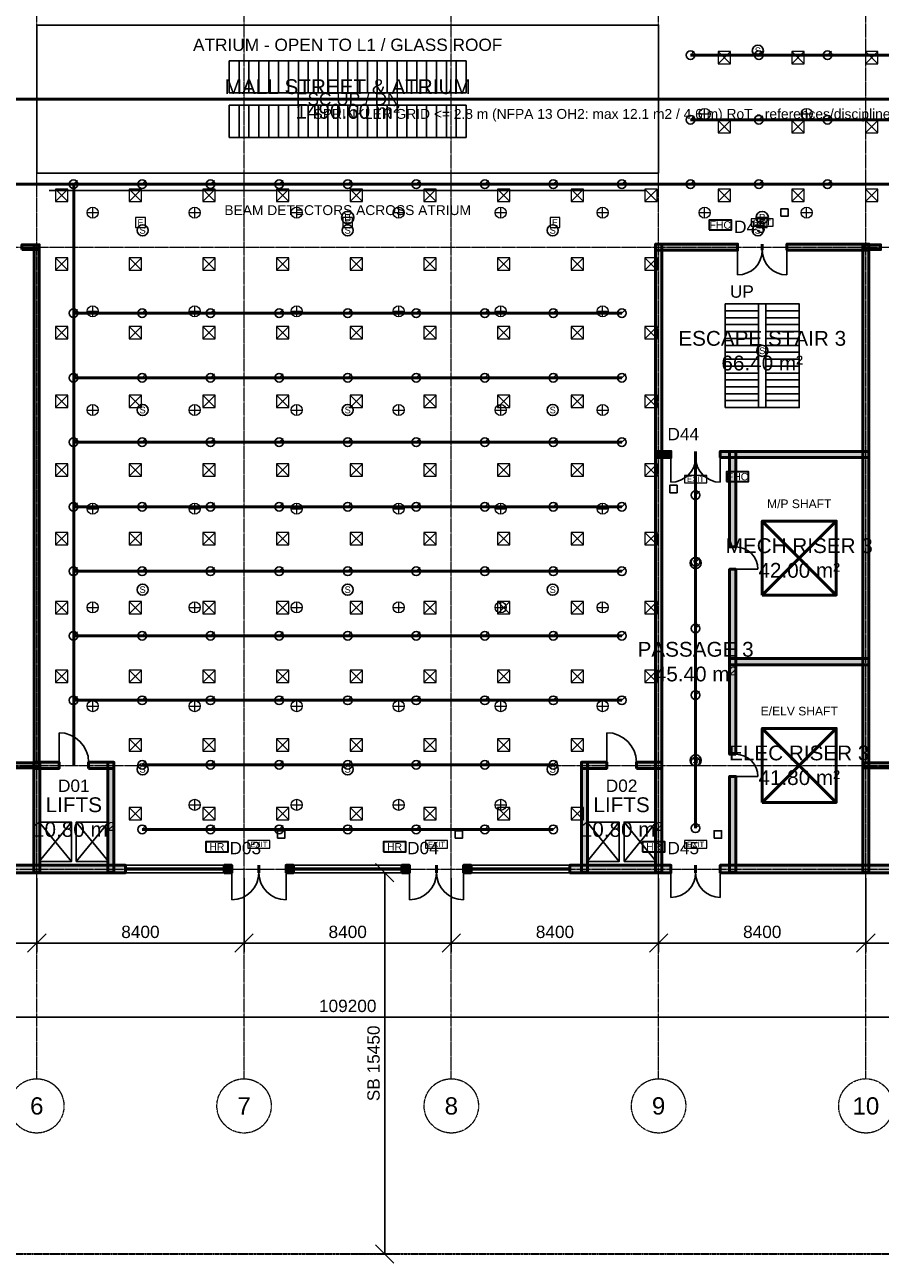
# Model space of a CAD drawing. Header units: millimetres. Extents: x -5300 to 125300, y -375 to 90375.
# Tile 3 of 8: x 46912 to 81583, y -375 to 49812. Entities that reach past the tile are written whole.
import ezdxf
from ezdxf.enums import TextEntityAlignment as Align

# ---------------------------------------------------------------- set-up
doc = ezdxf.new("R2010")
doc.units = ezdxf.units.MM
doc.linetypes.add('CENTER', pattern=[5.08, 3.175, -0.635, 0.635, -0.635])
doc.linetypes.add('PHANTOM', pattern=[6.35, 3.175, -0.635, 0.635, -0.635, 0.635, -0.635])
for name, color, linetype, lineweight in [('A-ANNO-DIMS', 1, 'Continuous', 18), ('A-ANNO-SYMB', 2, 'Continuous', 18), ('A-AREA-IDEN', 2, 'Continuous', 18), ('A-DOOR', 3, 'Continuous', 25), ('A-FLOR-EVTR', 251, 'Continuous', 25), ('A-FLOR-OTLN', 253, 'Continuous', 25), ('A-FLOR-STRS', 252, 'Continuous', 25), ('A-GLAZ', 5, 'Continuous', 25), ('A-GRID', 1, 'CENTER', 13), ('A-WALL', 7, 'Continuous', 50), ('A-WALL-PATT', 8, 'Continuous', 9), ('C-PROP-LINE', 1, 'PHANTOM', 35), ('E-ANNO-TEXT', 52, 'Continuous', 18), ('E-DB', 6, 'Continuous', 50), ('E-FALM', 230, 'Continuous', 25), ('E-LITE', 2, 'Continuous', 18), ('E-LITE-EMER', 40, 'Continuous', 18), ('FP-ANNO-TEXT', 14, 'Continuous', 18), ('FP-HOSE', 20, 'Continuous', 35), ('FP-SPRK-HEAD', 1, 'Continuous', 25), ('FP-SPRK-PIPE', 12, 'Continuous', 50), ('M-ANNO-TEXT', 150, 'Continuous', 18), ('M-HVAC-EQPT', 30, 'Continuous', 50), ('M-HVAC-SCD', 4, 'Continuous', 18)]:
    doc.layers.add(name, color=color, linetype=linetype, lineweight=lineweight)
doc.styles.add('AU-ARIAL', font='arial.ttf')
doc.dimstyles.new('AU-100', dxfattribs={"dimscale": 250, "dimtxt": 2, "dimasz": 1.5, "dimexe": 1.5, "dimexo": 1.5, "dimgap": 0.8, "dimtad": 1, "dimdec": 0, "dimdsep": 46, "dimtxsty": 'AU-ARIAL', "dimtsz": 1.5, "dimcen": 2.5, "dimclrd": 256, "dimclre": 256, "dimclrt": 256, "dimazin": 3, "dimtfac": 1, "dimtmove": 0, "dimatfit": 3})

msp = doc.modelspace()

# ---------------------------------------------------------------- hatches: boundary and pattern name
at = {"layer": 'A-WALL-PATT'}
for points in [[(46800, 40700), (47500, 40700), (47500, 40900), (46800, 40900)], [(47500, 19700), (47500, 40900), (47300, 40900), (47300, 19700)], [(72475, 40675), (75800, 40675), (75800, 40925), (72475, 40925)], [(72725, 15475), (72725, 40925), (72475, 40925), (72475, 15475)], [(77800, 40675), (81125, 40675), (81125, 40925), (77800, 40925)], [(81125, 15475), (81125, 40925), (80875, 40925), (80875, 15475)], [(80900, 40700), (81600, 40700), (81600, 40900), (80900, 40900)], [(72475, 32275), (73100, 32275), (73100, 32525), (72475, 32525)], [(75100, 32275), (81125, 32275), (81125, 32525), (75100, 32525)], [(75725, 28650), (75725, 32525), (75475, 32525), (75475, 28650)], [(75725, 20250), (75725, 27750), (75475, 27750), (75475, 20250)], [(75475, 23875), (81125, 23875), (81125, 24125), (75475, 24125)], [(43700, 19700), (47500, 19700), (47500, 19900), (43700, 19900)], [(47275, 19675), (48300, 19675), (48300, 19925), (47275, 19925)], [(47525, 15475), (47525, 19925), (47275, 19925), (47275, 15475)], [(49500, 19675), (50525, 19675), (50525, 19925), (49500, 19925)], [(50525, 15475), (50525, 19925), (50275, 19925), (50275, 15475)], [(69475, 19675), (70500, 19675), (70500, 19925), (69475, 19925)], [(69725, 15475), (69725, 19925), (69475, 19925), (69475, 15475)], [(71700, 19675), (72725, 19675), (72725, 19925), (71700, 19925)], [(80900, 19700), (84700, 19700), (84700, 19900), (80900, 19900)], [(75725, 15475), (75725, 19350), (75475, 19350), (75475, 15475)], [(43800, 15450), (51000, 15450), (51000, 15750), (43800, 15750)], [(55000, 15450), (55300, 15450), (55300, 15750), (55000, 15750)], [(57500, 15450), (57800, 15450), (57800, 15750), (57500, 15750)], [(62200, 15450), (62500, 15450), (62500, 15750), (62200, 15750)], [(64700, 15450), (65000, 15450), (65000, 15750), (64700, 15750)], [(69000, 15450), (73100, 15450), (73100, 15750), (69000, 15750)], [(75100, 15450), (84600, 15450), (84600, 15750), (75100, 15750)]]:
    msp.add_hatch(color=256, dxfattribs=at).paths.add_polyline_path(points)

# ---------------------------------------------------------------- linework, layer by layer
at = {"layer": 'A-DOOR'}
for p, q in [((75800, 40675), (75800, 39675)), ((77800, 40675), (77800, 39675)), ((73100, 32275), (73100, 31275)), ((75100, 32275), (75100, 31275)), ((75725, 27750), (76625, 27750)), ((48300, 19925), (48300, 21125)), ((70500, 19925), (70500, 21125)), ((75725, 19350), (76625, 19350)), ((55300, 15450), (55300, 14350)), ((57500, 15450), (57500, 14350)), ((62500, 15450), (62500, 14350)), ((64700, 15450), (64700, 14350)), ((73100, 15450), (73100, 14450)), ((75100, 15450), (75100, 14450))]:
    msp.add_line(p, q, dxfattribs=at)
for centre, radius, start, end in [((75800, 40675), 1000, -90, 0), ((77800, 40675), 1000, 180, -90), ((73100, 32275), 1000, -90, 0), ((75100, 32275), 1000, 180, -90), ((75725, 27750), 900, 0, 90), ((48300, 19925), 1200, 0, 90), ((70500, 19925), 1200, 0, 90), ((75725, 19350), 900, 0, 90), ((55300, 15450), 1100, -90, 0), ((57500, 15450), 1100, 180, -90), ((62500, 15450), 1100, -90, 0), ((64700, 15450), 1100, 180, -90), ((73100, 15450), 1000, -90, 0), ((75100, 15450), 1000, 180, -90)]:
    msp.add_arc(centre, radius, start, end, dxfattribs=at)
at = {"layer": 'A-FLOR-EVTR'}
for p, q in [((55600, 47050), (55600, 48350)), ((56000, 47050), (56000, 48350)), ((56400, 47050), (56400, 48350)), ((56800, 47050), (56800, 48350)), ((57200, 47050), (57200, 48350)), ((57600, 47050), (57600, 48350)), ((58000, 47050), (58000, 48350)), ((58400, 47050), (58400, 48350)), ((58800, 47050), (58800, 48350)), ((59200, 47050), (59200, 48350)), ((59600, 47050), (59600, 48350)), ((60000, 47050), (60000, 48350)), ((60400, 47050), (60400, 48350)), ((60800, 47050), (60800, 48350)), ((61200, 47050), (61200, 48350)), ((61600, 47050), (61600, 48350)), ((62000, 47050), (62000, 48350)), ((62400, 47050), (62400, 48350)), ((62800, 47050), (62800, 48350)), ((63200, 47050), (63200, 48350)), ((63600, 47050), (63600, 48350)), ((64000, 47050), (64000, 48350)), ((64400, 47050), (64400, 48350)), ((55600, 45250), (55600, 46550)), ((56000, 45250), (56000, 46550)), ((56400, 45250), (56400, 46550)), ((56800, 45250), (56800, 46550)), ((57200, 45250), (57200, 46550)), ((57600, 45250), (57600, 46550)), ((58000, 45250), (58000, 46550)), ((58400, 45250), (58400, 46550)), ((58800, 45250), (58800, 46550)), ((59200, 45250), (59200, 46550)), ((59600, 45250), (59600, 46550)), ((60000, 45250), (60000, 46550)), ((60400, 45250), (60400, 46550)), ((60800, 45250), (60800, 46550)), ((61200, 45250), (61200, 46550)), ((61600, 45250), (61600, 46550)), ((62000, 45250), (62000, 46550)), ((62400, 45250), (62400, 46550)), ((62800, 45250), (62800, 46550)), ((63200, 45250), (63200, 46550)), ((63600, 45250), (63600, 46550)), ((64000, 45250), (64000, 46550)), ((64400, 45250), (64400, 46550)), ((47500, 15900), (48800, 17500)), ((47500, 17500), (48800, 15900)), ((49000, 15900), (50300, 17500)), ((49000, 17500), (50300, 15900)), ((69700, 15900), (71000, 17500)), ((69700, 17500), (71000, 15900)), ((71200, 15900), (72500, 17500)), ((71200, 17500), (72500, 15900))]:
    msp.add_line(p, q, dxfattribs=at)
for points in [[(55200, 47050), (64800, 47050), (64800, 48350), (55200, 48350)], [(55200, 45250), (64800, 45250), (64800, 46550), (55200, 46550)], [(47500, 15900), (48800, 15900), (48800, 17500), (47500, 17500)], [(49000, 15900), (50300, 15900), (50300, 17500), (49000, 17500)], [(69700, 15900), (71000, 15900), (71000, 17500), (69700, 17500)], [(71200, 15900), (72500, 15900), (72500, 17500), (71200, 17500)]]:
    msp.add_lwpolyline(points, close=True, dxfattribs=at)
at = {"layer": 'A-FLOR-OTLN'}
msp.add_lwpolyline([(47400, 43800), (72600, 43800), (72600, 49800), (47400, 49800)], close=True, dxfattribs=at)
at = {"layer": 'A-FLOR-STRS'}
for p, q in [((75300, 38500), (76650, 38500)), ((75300, 34300), (75300, 38500)), ((75300, 38220), (76650, 38220)), ((76650, 34300), (76650, 38500)), ((76950, 38500), (78300, 38500)), ((76950, 34300), (76950, 38500)), ((76950, 38220), (78300, 38220)), ((78300, 34300), (78300, 38500)), ((75300, 37940), (76650, 37940)), ((75300, 37660), (76650, 37660)), ((76950, 37940), (78300, 37940)), ((76950, 37660), (78300, 37660)), ((75300, 37380), (76650, 37380)), ((76950, 37380), (78300, 37380)), ((75300, 37100), (76650, 37100)), ((75300, 36820), (76650, 36820)), ((76950, 37100), (78300, 37100)), ((76950, 36820), (78300, 36820)), ((75300, 36540), (76650, 36540)), ((75300, 36260), (76650, 36260)), ((76950, 36540), (78300, 36540)), ((76950, 36260), (78300, 36260)), ((75300, 35980), (76650, 35980)), ((75300, 35700), (76650, 35700)), ((76950, 35980), (78300, 35980)), ((76950, 35700), (78300, 35700)), ((75300, 35420), (76650, 35420)), ((75300, 35140), (76650, 35140)), ((76950, 35420), (78300, 35420)), ((76950, 35140), (78300, 35140)), ((75300, 34860), (76650, 34860)), ((76950, 34860), (78300, 34860)), ((75300, 34580), (76650, 34580)), ((75300, 34300), (76650, 34300)), ((76950, 34580), (78300, 34580)), ((76950, 34300), (78300, 34300))]:
    msp.add_line(p, q, dxfattribs=at)
msp.add_lwpolyline([(75300, 34300), (78300, 34300), (78300, 38500), (75300, 38500)], close=True, dxfattribs=at)
at = {"layer": 'A-GLAZ'}
for p, q in [((51000, 15750), (55000, 15750)), ((51000, 15637.5), (55000, 15637.5)), ((51000, 15562.5), (55000, 15562.5)), ((57800, 15750), (62200, 15750)), ((57800, 15637.5), (62200, 15637.5)), ((57800, 15562.5), (62200, 15562.5)), ((65000, 15750), (69000, 15750)), ((65000, 15637.5), (69000, 15637.5)), ((65000, 15562.5), (69000, 15562.5)), ((51000, 15450), (55000, 15450)), ((57800, 15450), (62200, 15450)), ((65000, 15450), (69000, 15450))]:
    msp.add_line(p, q, dxfattribs=at)
at = {"layer": 'A-GRID'}
for p, q in [((47400, 7100), (47400, 86500)), ((55800, 7100), (55800, 86500)), ((64200, 7100), (64200, 86500)), ((72600, 7100), (72600, 86500)), ((81000, 7100), (81000, 86500)), ((-3100, 40800), (123100, 40800)), ((-3100, 19800), (123100, 19800)), ((-3100, 15600), (123100, 15600))]:
    msp.add_line(p, q, dxfattribs=at)
for centre in [(47400, 6000), (55800, 6000), (64200, 6000), (72600, 6000), (81000, 6000)]:
    msp.add_circle(centre, 1100, dxfattribs=at)
at = {"layer": 'A-WALL'}
for p, q in [((75800, 40675), (75800, 40925)), ((76800, 40675), (76800, 40925)), ((76800, 40675), (76800, 40925)), ((77800, 40675), (77800, 40925)), ((73100, 32275), (73100, 32525)), ((74100, 32275), (74100, 32525)), ((74100, 32275), (74100, 32525)), ((75100, 32275), (75100, 32525)), ((75725, 28650), (75475, 28650)), ((75725, 27750), (75475, 27750)), ((75725, 20250), (75475, 20250)), ((48300, 19675), (48300, 19925)), ((49500, 19675), (49500, 19925)), ((70500, 19675), (70500, 19925)), ((71700, 19675), (71700, 19925)), ((75725, 19350), (75475, 19350)), ((51000, 15450), (51000, 15750)), ((55000, 15450), (55000, 15750)), ((55300, 15450), (55300, 15750)), ((56400, 15450), (56400, 15750)), ((56400, 15450), (56400, 15750)), ((57500, 15450), (57500, 15750)), ((57800, 15450), (57800, 15750)), ((62200, 15450), (62200, 15750)), ((62500, 15450), (62500, 15750)), ((63600, 15450), (63600, 15750)), ((63600, 15450), (63600, 15750)), ((64700, 15450), (64700, 15750)), ((65000, 15450), (65000, 15750)), ((69000, 15450), (69000, 15750)), ((73100, 15450), (73100, 15750)), ((74100, 15450), (74100, 15750)), ((74100, 15450), (74100, 15750)), ((75100, 15450), (75100, 15750))]:
    msp.add_line(p, q, dxfattribs=at)
for points in [[(46800, 40700), (47500, 40700), (47500, 40900), (46800, 40900)], [(47500, 19700), (47500, 40900), (47300, 40900), (47300, 19700)], [(72475, 40675), (75800, 40675), (75800, 40925), (72475, 40925)], [(72725, 15475), (72725, 40925), (72475, 40925), (72475, 15475)], [(77800, 40675), (81125, 40675), (81125, 40925), (77800, 40925)], [(81125, 15475), (81125, 40925), (80875, 40925), (80875, 15475)], [(80900, 40700), (81600, 40700), (81600, 40900), (80900, 40900)], [(72475, 32275), (73100, 32275), (73100, 32525), (72475, 32525)], [(75100, 32275), (81125, 32275), (81125, 32525), (75100, 32525)], [(75725, 28650), (75725, 32525), (75475, 32525), (75475, 28650)], [(75725, 20250), (75725, 27750), (75475, 27750), (75475, 20250)], [(75475, 23875), (81125, 23875), (81125, 24125), (75475, 24125)], [(43700, 19700), (47500, 19700), (47500, 19900), (43700, 19900)], [(47275, 19675), (48300, 19675), (48300, 19925), (47275, 19925)], [(47525, 15475), (47525, 19925), (47275, 19925), (47275, 15475)], [(49500, 19675), (50525, 19675), (50525, 19925), (49500, 19925)], [(50525, 15475), (50525, 19925), (50275, 19925), (50275, 15475)], [(69475, 19675), (70500, 19675), (70500, 19925), (69475, 19925)], [(69725, 15475), (69725, 19925), (69475, 19925), (69475, 15475)], [(71700, 19675), (72725, 19675), (72725, 19925), (71700, 19925)], [(80900, 19700), (84700, 19700), (84700, 19900), (80900, 19900)], [(75725, 15475), (75725, 19350), (75475, 19350), (75475, 15475)], [(43800, 15450), (51000, 15450), (51000, 15750), (43800, 15750)], [(55000, 15450), (55300, 15450), (55300, 15750), (55000, 15750)], [(57500, 15450), (57800, 15450), (57800, 15750), (57500, 15750)], [(62200, 15450), (62500, 15450), (62500, 15750), (62200, 15750)], [(64700, 15450), (65000, 15450), (65000, 15750), (64700, 15750)], [(69000, 15450), (73100, 15450), (73100, 15750), (69000, 15750)], [(75100, 15450), (84600, 15450), (84600, 15750), (75100, 15750)]]:
    msp.add_lwpolyline(points, close=True, dxfattribs=at)
at = {"layer": 'C-PROP-LINE'}
msp.add_lwpolyline([(0, 0), (120000, 0), (120000, 90000), (0, 90000)], close=True, dxfattribs=at)
at = {"layer": 'E-DB'}
for p, q in [((76800, 18300), (79800, 21300)), ((76800, 21300), (79800, 18300))]:
    msp.add_line(p, q, dxfattribs=at)
msp.add_lwpolyline([(76800, 18300), (79800, 18300), (79800, 21300), (76800, 21300)], close=True, dxfattribs=at)
at = {"layer": 'E-FALM'}
msp.add_line((47900, 43100), (72100, 43100), dxfattribs=at)
for points in [[(77550, 42050), (77850, 42050), (77850, 42350), (77550, 42350)], [(73050, 30850), (73350, 30850), (73350, 31150), (73050, 31150)], [(57150, 16850), (57450, 16850), (57450, 17150), (57150, 17150)], [(64350, 16850), (64650, 16850), (64650, 17150), (64350, 17150)], [(74850, 16850), (75150, 16850), (75150, 17150), (74850, 17150)]]:
    msp.add_lwpolyline(points, close=True, dxfattribs=at)
for centre, radius in [((76622.2, 48760), 225), ((60000, 42000), 250), ((76800, 42000), 250), ((51688.9, 41480), 225), ((60000, 41480), 225), ((68311.1, 41480), 225), ((76622.2, 41480), 225), ((76800, 36600), 225), ((51688.9, 34200), 225), ((60000, 34200), 225), ((68311.1, 34200), 225), ((74100, 28000), 225), ((51688.9, 26920), 225), ((60000, 26920), 225), ((68311.1, 26920), 225), ((74100, 20000), 225), ((51688.9, 19640), 225), ((60000, 19640), 225), ((68311.1, 19640), 225)]:
    msp.add_circle(centre, radius, dxfattribs=at)
at = {"layer": 'E-LITE'}
for p, q in [((74241.7, 46200), (74691.7, 46200)), ((74466.7, 45975), (74466.7, 46425)), ((78375, 46200), (78825, 46200)), ((78600, 45975), (78600, 46425)), ((49441.7, 42200), (49891.7, 42200)), ((49666.7, 41975), (49666.7, 42425)), ((53575, 42200), (54025, 42200)), ((53800, 41975), (53800, 42425)), ((57708.3, 42200), (58158.3, 42200)), ((57933.3, 41975), (57933.3, 42425)), ((61841.7, 42200), (62291.7, 42200)), ((62066.7, 41975), (62066.7, 42425)), ((65975, 42200), (66425, 42200)), ((66200, 41975), (66200, 42425)), ((70108.3, 42200), (70558.3, 42200)), ((70333.3, 41975), (70333.3, 42425)), ((74241.7, 42200), (74691.7, 42200)), ((74466.7, 41975), (74466.7, 42425)), ((78375, 42200), (78825, 42200)), ((78600, 41975), (78600, 42425)), ((49441.7, 38200), (49891.7, 38200)), ((49666.7, 37975), (49666.7, 38425)), ((53575, 38200), (54025, 38200)), ((53800, 37975), (53800, 38425)), ((57708.3, 38200), (58158.3, 38200)), ((57933.3, 37975), (57933.3, 38425)), ((61841.7, 38200), (62291.7, 38200)), ((62066.7, 37975), (62066.7, 38425)), ((65975, 38200), (66425, 38200)), ((66200, 37975), (66200, 38425)), ((70108.3, 38200), (70558.3, 38200)), ((70333.3, 37975), (70333.3, 38425)), ((49441.7, 34200), (49891.7, 34200)), ((49666.7, 33975), (49666.7, 34425)), ((53575, 34200), (54025, 34200)), ((53800, 33975), (53800, 34425)), ((57708.3, 34200), (58158.3, 34200)), ((57933.3, 33975), (57933.3, 34425)), ((61841.7, 34200), (62291.7, 34200)), ((62066.7, 33975), (62066.7, 34425)), ((65975, 34200), (66425, 34200)), ((66200, 33975), (66200, 34425)), ((70108.3, 34200), (70558.3, 34200)), ((70333.3, 33975), (70333.3, 34425)), ((49441.7, 30200), (49891.7, 30200)), ((49666.7, 29975), (49666.7, 30425)), ((53575, 30200), (54025, 30200)), ((53800, 29975), (53800, 30425)), ((57708.3, 30200), (58158.3, 30200)), ((57933.3, 29975), (57933.3, 30425)), ((61841.7, 30200), (62291.7, 30200)), ((62066.7, 29975), (62066.7, 30425)), ((65975, 30200), (66425, 30200)), ((66200, 29975), (66200, 30425)), ((70108.3, 30200), (70558.3, 30200)), ((70333.3, 29975), (70333.3, 30425)), ((49441.7, 26200), (49891.7, 26200)), ((49666.7, 25975), (49666.7, 26425)), ((53575, 26200), (54025, 26200)), ((53800, 25975), (53800, 26425)), ((57708.3, 26200), (58158.3, 26200)), ((57933.3, 25975), (57933.3, 26425)), ((61841.7, 26200), (62291.7, 26200)), ((62066.7, 25975), (62066.7, 26425)), ((65975, 26200), (66425, 26200)), ((66200, 25975), (66200, 26425)), ((70108.3, 26200), (70558.3, 26200)), ((70333.3, 25975), (70333.3, 26425)), ((49441.7, 22200), (49891.7, 22200)), ((49666.7, 21975), (49666.7, 22425)), ((53575, 22200), (54025, 22200)), ((53800, 21975), (53800, 22425)), ((57708.3, 22200), (58158.3, 22200)), ((57933.3, 21975), (57933.3, 22425)), ((61841.7, 22200), (62291.7, 22200)), ((62066.7, 21975), (62066.7, 22425)), ((65975, 22200), (66425, 22200)), ((66200, 21975), (66200, 22425)), ((70108.3, 22200), (70558.3, 22200)), ((70333.3, 21975), (70333.3, 22425)), ((53575, 18200), (54025, 18200)), ((53800, 17975), (53800, 18425)), ((57708.3, 18200), (58158.3, 18200)), ((57933.3, 17975), (57933.3, 18425)), ((61841.7, 18200), (62291.7, 18200)), ((62066.7, 17975), (62066.7, 18425)), ((65975, 18200), (66425, 18200)), ((66200, 17975), (66200, 18425))]:
    msp.add_line(p, q, dxfattribs=at)
for centre in [(74466.7, 46200), (78600, 46200), (49666.7, 42200), (53800, 42200), (57933.3, 42200), (62066.7, 42200), (66200, 42200), (70333.3, 42200), (74466.7, 42200), (78600, 42200), (49666.7, 38200), (53800, 38200), (57933.3, 38200), (62066.7, 38200), (66200, 38200), (70333.3, 38200), (49666.7, 34200), (53800, 34200), (57933.3, 34200), (62066.7, 34200), (66200, 34200), (70333.3, 34200), (49666.7, 30200), (53800, 30200), (57933.3, 30200), (62066.7, 30200), (66200, 30200), (70333.3, 30200), (49666.7, 26200), (53800, 26200), (57933.3, 26200), (62066.7, 26200), (66200, 26200), (70333.3, 26200), (49666.7, 22200), (53800, 22200), (57933.3, 22200), (62066.7, 22200), (66200, 22200), (70333.3, 22200), (53800, 18200), (57933.3, 18200), (62066.7, 18200), (66200, 18200)]:
    msp.add_circle(centre, 225, dxfattribs=at)
at = {"layer": 'E-LITE-EMER'}
for points in [[(51400, 41600), (51800, 41600), (51800, 42000), (51400, 42000)], [(59800, 41600), (60200, 41600), (60200, 42000), (59800, 42000)], [(68200, 41600), (68600, 41600), (68600, 42000), (68200, 42000)], [(76350, 41650), (77250, 41650), (77250, 41950), (76350, 41950)], [(76600, 41600), (77000, 41600), (77000, 42000), (76600, 42000)], [(73650, 31250), (74550, 31250), (74550, 31550), (73650, 31550)], [(55950, 16450), (56850, 16450), (56850, 16750), (55950, 16750)], [(63150, 16450), (64050, 16450), (64050, 16750), (63150, 16750)], [(73650, 16450), (74550, 16450), (74550, 16750), (73650, 16750)]]:
    msp.add_lwpolyline(points, close=True, dxfattribs=at)
at = {"layer": 'FP-HOSE'}
for points in [[(74650, 41500), (75550, 41500), (75550, 41900), (74650, 41900)], [(75350, 31300), (76250, 31300), (76250, 31700), (75350, 31700)], [(54250, 16300), (55150, 16300), (55150, 16700), (54250, 16700)], [(61450, 16300), (62350, 16300), (62350, 16700), (61450, 16700)], [(71950, 16300), (72850, 16300), (72850, 16700), (71950, 16700)]]:
    msp.add_lwpolyline(points, close=True, dxfattribs=at)
at = {"layer": 'FP-SPRK-HEAD'}
for p, q in [((73888.9, 48578.6), (74046.4, 48736.1)), ((76666.7, 48578.6), (76824.2, 48736.1)), ((79444.4, 48578.6), (79601.9, 48736.1)), ((73888.9, 45964.3), (74046.4, 46121.8)), ((76666.7, 45964.3), (76824.2, 46121.8)), ((79444.4, 45964.3), (79601.9, 46121.8)), ((48888.9, 43350), (49046.4, 43507.5)), ((51666.7, 43350), (51824.2, 43507.5)), ((54444.4, 43350), (54601.9, 43507.5)), ((57222.2, 43350), (57379.7, 43507.5)), ((60000, 43350), (60157.5, 43507.5)), ((62777.8, 43350), (62935.3, 43507.5)), ((65555.6, 43350), (65713.1, 43507.5)), ((68333.3, 43350), (68490.8, 43507.5)), ((71111.1, 43350), (71268.6, 43507.5)), ((73888.9, 43350), (74046.4, 43507.5)), ((76666.7, 43350), (76824.2, 43507.5)), ((79444.4, 43350), (79601.9, 43507.5)), ((48888.9, 38121.4), (49046.4, 38278.9)), ((51666.7, 38121.4), (51824.2, 38278.9)), ((54444.4, 38121.4), (54601.9, 38278.9)), ((57222.2, 38121.4), (57379.7, 38278.9)), ((60000, 38121.4), (60157.5, 38278.9)), ((62777.8, 38121.4), (62935.3, 38278.9)), ((65555.6, 38121.4), (65713.1, 38278.9)), ((68333.3, 38121.4), (68490.8, 38278.9)), ((71111.1, 38121.4), (71268.6, 38278.9)), ((48888.9, 35507.1), (49046.4, 35664.6)), ((51666.7, 35507.1), (51824.2, 35664.6)), ((54444.4, 35507.1), (54601.9, 35664.6)), ((57222.2, 35507.1), (57379.7, 35664.6)), ((60000, 35507.1), (60157.5, 35664.6)), ((62777.8, 35507.1), (62935.3, 35664.6)), ((65555.6, 35507.1), (65713.1, 35664.6)), ((68333.3, 35507.1), (68490.8, 35664.6)), ((71111.1, 35507.1), (71268.6, 35664.6)), ((48888.9, 32892.9), (49046.4, 33050.4)), ((51666.7, 32892.9), (51824.2, 33050.4)), ((54444.4, 32892.9), (54601.9, 33050.4)), ((57222.2, 32892.9), (57379.7, 33050.4)), ((60000, 32892.9), (60157.5, 33050.4)), ((62777.8, 32892.9), (62935.3, 33050.4)), ((65555.6, 32892.9), (65713.1, 33050.4)), ((68333.3, 32892.9), (68490.8, 33050.4)), ((71111.1, 32892.9), (71268.6, 33050.4)), ((74100, 30750), (74257.5, 30907.5)), ((48888.9, 30278.6), (49046.4, 30436.1)), ((51666.7, 30278.6), (51824.2, 30436.1)), ((54444.4, 30278.6), (54601.9, 30436.1)), ((57222.2, 30278.6), (57379.7, 30436.1)), ((60000, 30278.6), (60157.5, 30436.1)), ((62777.8, 30278.6), (62935.3, 30436.1)), ((65555.6, 30278.6), (65713.1, 30436.1)), ((68333.3, 30278.6), (68490.8, 30436.1)), ((71111.1, 30278.6), (71268.6, 30436.1)), ((74100, 28050), (74257.5, 28207.5)), ((48888.9, 27664.3), (49046.4, 27821.8)), ((51666.7, 27664.3), (51824.2, 27821.8)), ((54444.4, 27664.3), (54601.9, 27821.8)), ((57222.2, 27664.3), (57379.7, 27821.8)), ((60000, 27664.3), (60157.5, 27821.8)), ((62777.8, 27664.3), (62935.3, 27821.8)), ((65555.6, 27664.3), (65713.1, 27821.8)), ((68333.3, 27664.3), (68490.8, 27821.8)), ((71111.1, 27664.3), (71268.6, 27821.8)), ((48888.9, 25050), (49046.4, 25207.5)), ((51666.7, 25050), (51824.2, 25207.5)), ((54444.4, 25050), (54601.9, 25207.5)), ((57222.2, 25050), (57379.7, 25207.5)), ((60000, 25050), (60157.5, 25207.5)), ((62777.8, 25050), (62935.3, 25207.5)), ((65555.6, 25050), (65713.1, 25207.5)), ((68333.3, 25050), (68490.8, 25207.5)), ((71111.1, 25050), (71268.6, 25207.5)), ((74100, 25350), (74257.5, 25507.5)), ((48888.9, 22435.7), (49046.4, 22593.2)), ((51666.7, 22435.7), (51824.2, 22593.2)), ((54444.4, 22435.7), (54601.9, 22593.2)), ((57222.2, 22435.7), (57379.7, 22593.2)), ((60000, 22435.7), (60157.5, 22593.2)), ((62777.8, 22435.7), (62935.3, 22593.2)), ((65555.6, 22435.7), (65713.1, 22593.2)), ((68333.3, 22435.7), (68490.8, 22593.2)), ((71111.1, 22435.7), (71268.6, 22593.2)), ((74100, 22650), (74257.5, 22807.5)), ((74100, 19950), (74257.5, 20107.5)), ((51666.7, 19821.4), (51824.2, 19978.9)), ((54444.4, 19821.4), (54601.9, 19978.9)), ((57222.2, 19821.4), (57379.7, 19978.9)), ((60000, 19821.4), (60157.5, 19978.9)), ((62777.8, 19821.4), (62935.3, 19978.9)), ((65555.6, 19821.4), (65713.1, 19978.9)), ((68333.3, 19821.4), (68490.8, 19978.9)), ((51666.7, 17207.1), (51824.2, 17364.6)), ((54444.4, 17207.1), (54601.9, 17364.6)), ((57222.2, 17207.1), (57379.7, 17364.6)), ((60000, 17207.1), (60157.5, 17364.6)), ((62777.8, 17207.1), (62935.3, 17364.6)), ((65555.6, 17207.1), (65713.1, 17364.6)), ((68333.3, 17207.1), (68490.8, 17364.6)), ((74100, 17250), (74257.5, 17407.5))]:
    msp.add_line(p, q, dxfattribs=at)
for centre in [(73888.9, 48578.6), (76666.7, 48578.6), (79444.4, 48578.6), (73888.9, 45964.3), (76666.7, 45964.3), (79444.4, 45964.3), (48888.9, 43350), (51666.7, 43350), (54444.4, 43350), (57222.2, 43350), (60000, 43350), (62777.8, 43350), (65555.6, 43350), (68333.3, 43350), (71111.1, 43350), (73888.9, 43350), (76666.7, 43350), (79444.4, 43350), (48888.9, 38121.4), (51666.7, 38121.4), (54444.4, 38121.4), (57222.2, 38121.4), (60000, 38121.4), (62777.8, 38121.4), (65555.6, 38121.4), (68333.3, 38121.4), (71111.1, 38121.4), (48888.9, 35507.1), (51666.7, 35507.1), (54444.4, 35507.1), (57222.2, 35507.1), (60000, 35507.1), (62777.8, 35507.1), (65555.6, 35507.1), (68333.3, 35507.1), (71111.1, 35507.1), (48888.9, 32892.9), (51666.7, 32892.9), (54444.4, 32892.9), (57222.2, 32892.9), (60000, 32892.9), (62777.8, 32892.9), (65555.6, 32892.9), (68333.3, 32892.9), (71111.1, 32892.9), (74100, 30750), (48888.9, 30278.6), (51666.7, 30278.6), (54444.4, 30278.6), (57222.2, 30278.6), (60000, 30278.6), (62777.8, 30278.6), (65555.6, 30278.6), (68333.3, 30278.6), (71111.1, 30278.6), (74100, 28050), (48888.9, 27664.3), (51666.7, 27664.3), (54444.4, 27664.3), (57222.2, 27664.3), (60000, 27664.3), (62777.8, 27664.3), (65555.6, 27664.3), (68333.3, 27664.3), (71111.1, 27664.3), (48888.9, 25050), (51666.7, 25050), (54444.4, 25050), (57222.2, 25050), (60000, 25050), (62777.8, 25050), (65555.6, 25050), (68333.3, 25050), (71111.1, 25050), (74100, 25350), (48888.9, 22435.7), (51666.7, 22435.7), (54444.4, 22435.7), (57222.2, 22435.7), (60000, 22435.7), (62777.8, 22435.7), (65555.6, 22435.7), (68333.3, 22435.7), (71111.1, 22435.7), (74100, 22650), (74100, 19950), (51666.7, 19821.4), (54444.4, 19821.4), (57222.2, 19821.4), (60000, 19821.4), (62777.8, 19821.4), (65555.6, 19821.4), (68333.3, 19821.4), (51666.7, 17207.1), (54444.4, 17207.1), (57222.2, 17207.1), (60000, 17207.1), (62777.8, 17207.1), (65555.6, 17207.1), (68333.3, 17207.1), (74100, 17250)]:
    msp.add_circle(centre, 175, dxfattribs=at)
at = {"layer": 'FP-SPRK-PIPE'}
for p, q in [((73888.9, 48578.6), (76666.7, 48578.6)), ((76666.7, 48578.6), (79444.4, 48578.6)), ((79444.4, 48578.6), (82222.2, 48578.6)), ((22800, 46800), (97200, 46800)), ((73888.9, 45964.3), (76666.7, 45964.3)), ((76666.7, 45964.3), (79444.4, 45964.3)), ((79444.4, 45964.3), (82222.2, 45964.3)), ((23888.9, 43350), (48900, 43350)), ((46111.1, 43350), (48888.9, 43350)), ((48888.9, 43350), (51666.7, 43350)), ((48900, 43350), (48900, 19800)), ((51666.7, 43350), (54444.4, 43350)), ((54444.4, 43350), (57222.2, 43350)), ((57222.2, 43350), (60000, 43350)), ((60000, 43350), (62777.8, 43350)), ((62777.8, 43350), (65555.6, 43350)), ((65555.6, 43350), (68333.3, 43350)), ((68333.3, 43350), (71111.1, 43350)), ((71111.1, 43350), (73888.9, 43350)), ((73888.9, 43350), (76666.7, 43350)), ((76666.7, 43350), (79444.4, 43350)), ((79444.4, 43350), (82222.2, 43350)), ((48888.9, 38121.4), (51666.7, 38121.4)), ((51666.7, 38121.4), (54444.4, 38121.4)), ((54444.4, 38121.4), (57222.2, 38121.4)), ((57222.2, 38121.4), (60000, 38121.4)), ((60000, 38121.4), (62777.8, 38121.4)), ((62777.8, 38121.4), (65555.6, 38121.4)), ((65555.6, 38121.4), (68333.3, 38121.4)), ((68333.3, 38121.4), (71111.1, 38121.4)), ((48888.9, 35507.1), (51666.7, 35507.1)), ((51666.7, 35507.1), (54444.4, 35507.1)), ((54444.4, 35507.1), (57222.2, 35507.1)), ((57222.2, 35507.1), (60000, 35507.1)), ((60000, 35507.1), (62777.8, 35507.1)), ((62777.8, 35507.1), (65555.6, 35507.1)), ((65555.6, 35507.1), (68333.3, 35507.1)), ((68333.3, 35507.1), (71111.1, 35507.1)), ((48888.9, 32892.9), (51666.7, 32892.9)), ((51666.7, 32892.9), (54444.4, 32892.9)), ((54444.4, 32892.9), (57222.2, 32892.9)), ((57222.2, 32892.9), (60000, 32892.9)), ((60000, 32892.9), (62777.8, 32892.9)), ((62777.8, 32892.9), (65555.6, 32892.9)), ((65555.6, 32892.9), (68333.3, 32892.9)), ((68333.3, 32892.9), (71111.1, 32892.9)), ((74100, 17250), (74100, 32400)), ((74100, 28050), (74100, 30750)), ((48888.9, 30278.6), (51666.7, 30278.6)), ((51666.7, 30278.6), (54444.4, 30278.6)), ((54444.4, 30278.6), (57222.2, 30278.6)), ((57222.2, 30278.6), (60000, 30278.6)), ((60000, 30278.6), (62777.8, 30278.6)), ((62777.8, 30278.6), (65555.6, 30278.6)), ((65555.6, 30278.6), (68333.3, 30278.6)), ((68333.3, 30278.6), (71111.1, 30278.6)), ((48888.9, 27664.3), (51666.7, 27664.3)), ((51666.7, 27664.3), (54444.4, 27664.3)), ((54444.4, 27664.3), (57222.2, 27664.3)), ((57222.2, 27664.3), (60000, 27664.3)), ((60000, 27664.3), (62777.8, 27664.3)), ((62777.8, 27664.3), (65555.6, 27664.3)), ((65555.6, 27664.3), (68333.3, 27664.3)), ((68333.3, 27664.3), (71111.1, 27664.3)), ((74100, 25350), (74100, 28050)), ((74100, 22650), (74100, 25350)), ((48888.9, 25050), (51666.7, 25050)), ((51666.7, 25050), (54444.4, 25050)), ((54444.4, 25050), (57222.2, 25050)), ((57222.2, 25050), (60000, 25050)), ((60000, 25050), (62777.8, 25050)), ((62777.8, 25050), (65555.6, 25050)), ((65555.6, 25050), (68333.3, 25050)), ((68333.3, 25050), (71111.1, 25050)), ((74100, 19950), (74100, 22650)), ((48888.9, 22435.7), (51666.7, 22435.7)), ((51666.7, 22435.7), (54444.4, 22435.7)), ((54444.4, 22435.7), (57222.2, 22435.7)), ((57222.2, 22435.7), (60000, 22435.7)), ((60000, 22435.7), (62777.8, 22435.7)), ((62777.8, 22435.7), (65555.6, 22435.7)), ((65555.6, 22435.7), (68333.3, 22435.7)), ((68333.3, 22435.7), (71111.1, 22435.7)), ((51666.7, 19821.4), (54444.4, 19821.4)), ((54444.4, 19821.4), (57222.2, 19821.4)), ((57222.2, 19821.4), (60000, 19821.4)), ((60000, 19821.4), (62777.8, 19821.4)), ((62777.8, 19821.4), (65555.6, 19821.4)), ((65555.6, 19821.4), (68333.3, 19821.4)), ((74100, 17250), (74100, 19950)), ((51666.7, 17207.1), (54444.4, 17207.1)), ((54444.4, 17207.1), (57222.2, 17207.1)), ((57222.2, 17207.1), (60000, 17207.1)), ((60000, 17207.1), (62777.8, 17207.1)), ((62777.8, 17207.1), (65555.6, 17207.1)), ((65555.6, 17207.1), (68333.3, 17207.1)), ((74100, 17250), (74100, 17250))]:
    msp.add_line(p, q, dxfattribs=at)
at = {"layer": 'M-HVAC-EQPT'}
for p, q in [((76800, 26700), (79800, 29700)), ((76800, 29700), (79800, 26700))]:
    msp.add_line(p, q, dxfattribs=at)
msp.add_lwpolyline([(76800, 26700), (79800, 26700), (79800, 29700), (76800, 29700)], close=True, dxfattribs=at)
at = {"layer": 'M-HVAC-SCD'}
for p, q in [((75020, 48223.1), (75520, 48723.1)), ((75020, 48723.1), (75520, 48223.1)), ((78004, 48223.1), (78504, 48723.1)), ((78004, 48723.1), (78504, 48223.1)), ((80988, 48223.1), (81488, 48723.1)), ((80988, 48723.1), (81488, 48223.1)), ((75020, 45438.5), (75520, 45938.5)), ((75020, 45938.5), (75520, 45438.5)), ((78004, 45438.5), (78504, 45938.5)), ((78004, 45938.5), (78504, 45438.5)), ((80988, 45438.5), (81488, 45938.5)), ((80988, 45938.5), (81488, 45438.5)), ((48164, 42653.8), (48664, 43153.8)), ((48164, 43153.8), (48664, 42653.8)), ((51148, 42653.8), (51648, 43153.8)), ((51148, 43153.8), (51648, 42653.8)), ((54132, 42653.8), (54632, 43153.8)), ((54132, 43153.8), (54632, 42653.8)), ((57116, 42653.8), (57616, 43153.8)), ((57116, 43153.8), (57616, 42653.8)), ((60100, 42653.8), (60600, 43153.8)), ((60100, 43153.8), (60600, 42653.8)), ((63084, 42653.8), (63584, 43153.8)), ((63084, 43153.8), (63584, 42653.8)), ((66068, 42653.8), (66568, 43153.8)), ((66068, 43153.8), (66568, 42653.8)), ((69052, 42653.8), (69552, 43153.8)), ((69052, 43153.8), (69552, 42653.8)), ((72036, 42653.8), (72536, 43153.8)), ((72036, 43153.8), (72536, 42653.8)), ((75020, 42653.8), (75520, 43153.8)), ((75020, 43153.8), (75520, 42653.8)), ((78004, 42653.8), (78504, 43153.8)), ((78004, 43153.8), (78504, 42653.8)), ((80988, 42653.8), (81488, 43153.8)), ((80988, 43153.8), (81488, 42653.8)), ((48164, 39869.2), (48664, 40369.2)), ((48164, 40369.2), (48664, 39869.2)), ((51148, 39869.2), (51648, 40369.2)), ((51148, 40369.2), (51648, 39869.2)), ((54132, 39869.2), (54632, 40369.2)), ((54132, 40369.2), (54632, 39869.2)), ((57116, 39869.2), (57616, 40369.2)), ((57116, 40369.2), (57616, 39869.2)), ((60100, 39869.2), (60600, 40369.2)), ((60100, 40369.2), (60600, 39869.2)), ((63084, 39869.2), (63584, 40369.2)), ((63084, 40369.2), (63584, 39869.2)), ((66068, 39869.2), (66568, 40369.2)), ((66068, 40369.2), (66568, 39869.2)), ((69052, 39869.2), (69552, 40369.2)), ((69052, 40369.2), (69552, 39869.2)), ((72036, 39869.2), (72536, 40369.2)), ((72036, 40369.2), (72536, 39869.2)), ((48164, 37084.6), (48664, 37584.6)), ((48164, 37584.6), (48664, 37084.6)), ((51148, 37084.6), (51648, 37584.6)), ((51148, 37584.6), (51648, 37084.6)), ((54132, 37084.6), (54632, 37584.6)), ((54132, 37584.6), (54632, 37084.6)), ((57116, 37084.6), (57616, 37584.6)), ((57116, 37584.6), (57616, 37084.6)), ((60100, 37084.6), (60600, 37584.6)), ((60100, 37584.6), (60600, 37084.6)), ((63084, 37084.6), (63584, 37584.6)), ((63084, 37584.6), (63584, 37084.6)), ((66068, 37084.6), (66568, 37584.6)), ((66068, 37584.6), (66568, 37084.6)), ((69052, 37084.6), (69552, 37584.6)), ((69052, 37584.6), (69552, 37084.6)), ((72036, 37084.6), (72536, 37584.6)), ((72036, 37584.6), (72536, 37084.6)), ((48164, 34300), (48664, 34800)), ((48164, 34800), (48664, 34300)), ((51148, 34300), (51648, 34800)), ((51148, 34800), (51648, 34300)), ((54132, 34300), (54632, 34800)), ((54132, 34800), (54632, 34300)), ((57116, 34300), (57616, 34800)), ((57116, 34800), (57616, 34300)), ((60100, 34300), (60600, 34800)), ((60100, 34800), (60600, 34300)), ((63084, 34300), (63584, 34800)), ((63084, 34800), (63584, 34300)), ((66068, 34300), (66568, 34800)), ((66068, 34800), (66568, 34300)), ((69052, 34300), (69552, 34800)), ((69052, 34800), (69552, 34300)), ((72036, 34300), (72536, 34800)), ((72036, 34800), (72536, 34300)), ((48164, 31515.4), (48664, 32015.4)), ((48164, 32015.4), (48664, 31515.4)), ((51148, 31515.4), (51648, 32015.4)), ((51148, 32015.4), (51648, 31515.4)), ((54132, 31515.4), (54632, 32015.4)), ((54132, 32015.4), (54632, 31515.4)), ((57116, 31515.4), (57616, 32015.4)), ((57116, 32015.4), (57616, 31515.4)), ((60100, 31515.4), (60600, 32015.4)), ((60100, 32015.4), (60600, 31515.4)), ((63084, 31515.4), (63584, 32015.4)), ((63084, 32015.4), (63584, 31515.4)), ((66068, 31515.4), (66568, 32015.4)), ((66068, 32015.4), (66568, 31515.4)), ((69052, 31515.4), (69552, 32015.4)), ((69052, 32015.4), (69552, 31515.4)), ((72036, 31515.4), (72536, 32015.4)), ((72036, 32015.4), (72536, 31515.4)), ((48164, 28730.8), (48664, 29230.8)), ((48164, 29230.8), (48664, 28730.8)), ((51148, 28730.8), (51648, 29230.8)), ((51148, 29230.8), (51648, 28730.8)), ((54132, 28730.8), (54632, 29230.8)), ((54132, 29230.8), (54632, 28730.8)), ((57116, 28730.8), (57616, 29230.8)), ((57116, 29230.8), (57616, 28730.8)), ((60100, 28730.8), (60600, 29230.8)), ((60100, 29230.8), (60600, 28730.8)), ((63084, 28730.8), (63584, 29230.8)), ((63084, 29230.8), (63584, 28730.8)), ((66068, 28730.8), (66568, 29230.8)), ((66068, 29230.8), (66568, 28730.8)), ((69052, 28730.8), (69552, 29230.8)), ((69052, 29230.8), (69552, 28730.8)), ((72036, 28730.8), (72536, 29230.8)), ((72036, 29230.8), (72536, 28730.8)), ((48164, 25946.2), (48664, 26446.2)), ((48164, 26446.2), (48664, 25946.2)), ((51148, 25946.2), (51648, 26446.2)), ((51148, 26446.2), (51648, 25946.2)), ((54132, 25946.2), (54632, 26446.2)), ((54132, 26446.2), (54632, 25946.2)), ((57116, 25946.2), (57616, 26446.2)), ((57116, 26446.2), (57616, 25946.2)), ((60100, 25946.2), (60600, 26446.2)), ((60100, 26446.2), (60600, 25946.2)), ((63084, 25946.2), (63584, 26446.2)), ((63084, 26446.2), (63584, 25946.2)), ((66068, 25946.2), (66568, 26446.2)), ((66068, 26446.2), (66568, 25946.2)), ((69052, 25946.2), (69552, 26446.2)), ((69052, 26446.2), (69552, 25946.2)), ((72036, 25946.2), (72536, 26446.2)), ((72036, 26446.2), (72536, 25946.2)), ((48164, 23161.5), (48664, 23661.5)), ((48164, 23661.5), (48664, 23161.5)), ((51148, 23161.5), (51648, 23661.5)), ((51148, 23661.5), (51648, 23161.5)), ((54132, 23161.5), (54632, 23661.5)), ((54132, 23661.5), (54632, 23161.5)), ((57116, 23161.5), (57616, 23661.5)), ((57116, 23661.5), (57616, 23161.5)), ((60100, 23161.5), (60600, 23661.5)), ((60100, 23661.5), (60600, 23161.5)), ((63084, 23161.5), (63584, 23661.5)), ((63084, 23661.5), (63584, 23161.5)), ((66068, 23161.5), (66568, 23661.5)), ((66068, 23661.5), (66568, 23161.5)), ((69052, 23161.5), (69552, 23661.5)), ((69052, 23661.5), (69552, 23161.5)), ((72036, 23161.5), (72536, 23661.5)), ((72036, 23661.5), (72536, 23161.5)), ((51148, 20376.9), (51648, 20876.9)), ((51148, 20876.9), (51648, 20376.9)), ((54132, 20376.9), (54632, 20876.9)), ((54132, 20876.9), (54632, 20376.9)), ((57116, 20376.9), (57616, 20876.9)), ((57116, 20876.9), (57616, 20376.9)), ((60100, 20376.9), (60600, 20876.9)), ((60100, 20876.9), (60600, 20376.9)), ((63084, 20376.9), (63584, 20876.9)), ((63084, 20876.9), (63584, 20376.9)), ((66068, 20376.9), (66568, 20876.9)), ((66068, 20876.9), (66568, 20376.9)), ((69052, 20376.9), (69552, 20876.9)), ((69052, 20876.9), (69552, 20376.9)), ((51148, 17592.3), (51648, 18092.3)), ((51148, 18092.3), (51648, 17592.3)), ((54132, 17592.3), (54632, 18092.3)), ((54132, 18092.3), (54632, 17592.3)), ((57116, 17592.3), (57616, 18092.3)), ((57116, 18092.3), (57616, 17592.3)), ((60100, 17592.3), (60600, 18092.3)), ((60100, 18092.3), (60600, 17592.3)), ((63084, 17592.3), (63584, 18092.3)), ((63084, 18092.3), (63584, 17592.3)), ((66068, 17592.3), (66568, 18092.3)), ((66068, 18092.3), (66568, 17592.3)), ((69052, 17592.3), (69552, 18092.3)), ((69052, 18092.3), (69552, 17592.3))]:
    msp.add_line(p, q, dxfattribs=at)
for points in [[(75020, 48223.1), (75520, 48223.1), (75520, 48723.1), (75020, 48723.1)], [(78004, 48223.1), (78504, 48223.1), (78504, 48723.1), (78004, 48723.1)], [(80988, 48223.1), (81488, 48223.1), (81488, 48723.1), (80988, 48723.1)], [(75020, 45438.5), (75520, 45438.5), (75520, 45938.5), (75020, 45938.5)], [(78004, 45438.5), (78504, 45438.5), (78504, 45938.5), (78004, 45938.5)], [(80988, 45438.5), (81488, 45438.5), (81488, 45938.5), (80988, 45938.5)], [(48164, 42653.8), (48664, 42653.8), (48664, 43153.8), (48164, 43153.8)], [(51148, 42653.8), (51648, 42653.8), (51648, 43153.8), (51148, 43153.8)], [(54132, 42653.8), (54632, 42653.8), (54632, 43153.8), (54132, 43153.8)], [(57116, 42653.8), (57616, 42653.8), (57616, 43153.8), (57116, 43153.8)], [(60100, 42653.8), (60600, 42653.8), (60600, 43153.8), (60100, 43153.8)], [(63084, 42653.8), (63584, 42653.8), (63584, 43153.8), (63084, 43153.8)], [(66068, 42653.8), (66568, 42653.8), (66568, 43153.8), (66068, 43153.8)], [(69052, 42653.8), (69552, 42653.8), (69552, 43153.8), (69052, 43153.8)], [(72036, 42653.8), (72536, 42653.8), (72536, 43153.8), (72036, 43153.8)], [(75020, 42653.8), (75520, 42653.8), (75520, 43153.8), (75020, 43153.8)], [(78004, 42653.8), (78504, 42653.8), (78504, 43153.8), (78004, 43153.8)], [(80988, 42653.8), (81488, 42653.8), (81488, 43153.8), (80988, 43153.8)], [(48164, 39869.2), (48664, 39869.2), (48664, 40369.2), (48164, 40369.2)], [(51148, 39869.2), (51648, 39869.2), (51648, 40369.2), (51148, 40369.2)], [(54132, 39869.2), (54632, 39869.2), (54632, 40369.2), (54132, 40369.2)], [(57116, 39869.2), (57616, 39869.2), (57616, 40369.2), (57116, 40369.2)], [(60100, 39869.2), (60600, 39869.2), (60600, 40369.2), (60100, 40369.2)], [(63084, 39869.2), (63584, 39869.2), (63584, 40369.2), (63084, 40369.2)], [(66068, 39869.2), (66568, 39869.2), (66568, 40369.2), (66068, 40369.2)], [(69052, 39869.2), (69552, 39869.2), (69552, 40369.2), (69052, 40369.2)], [(72036, 39869.2), (72536, 39869.2), (72536, 40369.2), (72036, 40369.2)], [(48164, 37084.6), (48664, 37084.6), (48664, 37584.6), (48164, 37584.6)], [(51148, 37084.6), (51648, 37084.6), (51648, 37584.6), (51148, 37584.6)], [(54132, 37084.6), (54632, 37084.6), (54632, 37584.6), (54132, 37584.6)], [(57116, 37084.6), (57616, 37084.6), (57616, 37584.6), (57116, 37584.6)], [(60100, 37084.6), (60600, 37084.6), (60600, 37584.6), (60100, 37584.6)], [(63084, 37084.6), (63584, 37084.6), (63584, 37584.6), (63084, 37584.6)], [(66068, 37084.6), (66568, 37084.6), (66568, 37584.6), (66068, 37584.6)], [(69052, 37084.6), (69552, 37084.6), (69552, 37584.6), (69052, 37584.6)], [(72036, 37084.6), (72536, 37084.6), (72536, 37584.6), (72036, 37584.6)], [(48164, 34300), (48664, 34300), (48664, 34800), (48164, 34800)], [(51148, 34300), (51648, 34300), (51648, 34800), (51148, 34800)], [(54132, 34300), (54632, 34300), (54632, 34800), (54132, 34800)], [(57116, 34300), (57616, 34300), (57616, 34800), (57116, 34800)], [(60100, 34300), (60600, 34300), (60600, 34800), (60100, 34800)], [(63084, 34300), (63584, 34300), (63584, 34800), (63084, 34800)], [(66068, 34300), (66568, 34300), (66568, 34800), (66068, 34800)], [(69052, 34300), (69552, 34300), (69552, 34800), (69052, 34800)], [(72036, 34300), (72536, 34300), (72536, 34800), (72036, 34800)], [(48164, 31515.4), (48664, 31515.4), (48664, 32015.4), (48164, 32015.4)], [(51148, 31515.4), (51648, 31515.4), (51648, 32015.4), (51148, 32015.4)], [(54132, 31515.4), (54632, 31515.4), (54632, 32015.4), (54132, 32015.4)], [(57116, 31515.4), (57616, 31515.4), (57616, 32015.4), (57116, 32015.4)], [(60100, 31515.4), (60600, 31515.4), (60600, 32015.4), (60100, 32015.4)], [(63084, 31515.4), (63584, 31515.4), (63584, 32015.4), (63084, 32015.4)], [(66068, 31515.4), (66568, 31515.4), (66568, 32015.4), (66068, 32015.4)], [(69052, 31515.4), (69552, 31515.4), (69552, 32015.4), (69052, 32015.4)], [(72036, 31515.4), (72536, 31515.4), (72536, 32015.4), (72036, 32015.4)], [(48164, 28730.8), (48664, 28730.8), (48664, 29230.8), (48164, 29230.8)], [(51148, 28730.8), (51648, 28730.8), (51648, 29230.8), (51148, 29230.8)], [(54132, 28730.8), (54632, 28730.8), (54632, 29230.8), (54132, 29230.8)], [(57116, 28730.8), (57616, 28730.8), (57616, 29230.8), (57116, 29230.8)], [(60100, 28730.8), (60600, 28730.8), (60600, 29230.8), (60100, 29230.8)], [(63084, 28730.8), (63584, 28730.8), (63584, 29230.8), (63084, 29230.8)], [(66068, 28730.8), (66568, 28730.8), (66568, 29230.8), (66068, 29230.8)], [(69052, 28730.8), (69552, 28730.8), (69552, 29230.8), (69052, 29230.8)], [(72036, 28730.8), (72536, 28730.8), (72536, 29230.8), (72036, 29230.8)], [(48164, 25946.2), (48664, 25946.2), (48664, 26446.2), (48164, 26446.2)], [(51148, 25946.2), (51648, 25946.2), (51648, 26446.2), (51148, 26446.2)], [(54132, 25946.2), (54632, 25946.2), (54632, 26446.2), (54132, 26446.2)], [(57116, 25946.2), (57616, 25946.2), (57616, 26446.2), (57116, 26446.2)], [(60100, 25946.2), (60600, 25946.2), (60600, 26446.2), (60100, 26446.2)], [(63084, 25946.2), (63584, 25946.2), (63584, 26446.2), (63084, 26446.2)], [(66068, 25946.2), (66568, 25946.2), (66568, 26446.2), (66068, 26446.2)], [(69052, 25946.2), (69552, 25946.2), (69552, 26446.2), (69052, 26446.2)], [(72036, 25946.2), (72536, 25946.2), (72536, 26446.2), (72036, 26446.2)], [(48164, 23161.5), (48664, 23161.5), (48664, 23661.5), (48164, 23661.5)], [(51148, 23161.5), (51648, 23161.5), (51648, 23661.5), (51148, 23661.5)], [(54132, 23161.5), (54632, 23161.5), (54632, 23661.5), (54132, 23661.5)], [(57116, 23161.5), (57616, 23161.5), (57616, 23661.5), (57116, 23661.5)], [(60100, 23161.5), (60600, 23161.5), (60600, 23661.5), (60100, 23661.5)], [(63084, 23161.5), (63584, 23161.5), (63584, 23661.5), (63084, 23661.5)], [(66068, 23161.5), (66568, 23161.5), (66568, 23661.5), (66068, 23661.5)], [(69052, 23161.5), (69552, 23161.5), (69552, 23661.5), (69052, 23661.5)], [(72036, 23161.5), (72536, 23161.5), (72536, 23661.5), (72036, 23661.5)], [(51148, 20376.9), (51648, 20376.9), (51648, 20876.9), (51148, 20876.9)], [(54132, 20376.9), (54632, 20376.9), (54632, 20876.9), (54132, 20876.9)], [(57116, 20376.9), (57616, 20376.9), (57616, 20876.9), (57116, 20876.9)], [(60100, 20376.9), (60600, 20376.9), (60600, 20876.9), (60100, 20876.9)], [(63084, 20376.9), (63584, 20376.9), (63584, 20876.9), (63084, 20876.9)], [(66068, 20376.9), (66568, 20376.9), (66568, 20876.9), (66068, 20876.9)], [(69052, 20376.9), (69552, 20376.9), (69552, 20876.9), (69052, 20876.9)], [(51148, 17592.3), (51648, 17592.3), (51648, 18092.3), (51148, 18092.3)], [(54132, 17592.3), (54632, 17592.3), (54632, 18092.3), (54132, 18092.3)], [(57116, 17592.3), (57616, 17592.3), (57616, 18092.3), (57116, 18092.3)], [(60100, 17592.3), (60600, 17592.3), (60600, 18092.3), (60100, 18092.3)], [(63084, 17592.3), (63584, 17592.3), (63584, 18092.3), (63084, 18092.3)], [(66068, 17592.3), (66568, 17592.3), (66568, 18092.3), (66068, 18092.3)], [(69052, 17592.3), (69552, 17592.3), (69552, 18092.3), (69052, 18092.3)]]:
    msp.add_lwpolyline(points, close=True, dxfattribs=at)

# ---------------------------------------------------------------- texts
at = {"layer": 'A-ANNO-SYMB', "style": 'AU-ARIAL'}
for s, p in [('D43', (76300, 41625)), ('D44', (73600, 33225)), ('D01', (48900, 18975)), ('D02', (71100, 18975)), ('D03', (55850, 16450)), ('D04', (63050, 16450)), ('D45', (73600, 16450))]:
    msp.add_text(s, height=500, dxfattribs=at).set_placement(p, align=Align.MIDDLE_CENTER)
at = {"layer": 'A-AREA-IDEN', "char_height": 600, "attachment_point": 5, "style": 'AU-ARIAL'}
for s, insert in [('MALL STREET & ATRIUM\\P1490.60 m²', (60000, 46800)), ('ESCAPE STAIR 3\\P66.40 m²', (76800, 36600)), ('MECH RISER 3\\P42.00 m²', (78300, 28200)), ('PASSAGE 3\\P45.40 m²', (74100, 24000)), ('ELEC RISER 3\\P41.80 m²', (78300, 19800)), ('LIFTS\\P10.80 m²', (48900, 17700)), ('LIFTS\\P10.80 m²', (71100, 17700))]:
    msp.add_mtext(s, dxfattribs=dict(at, insert=insert))
at = {"layer": 'A-FLOR-EVTR', "style": 'AU-ARIAL'}
msp.add_text('ESC UP / DN', height=500, dxfattribs=at).set_placement((60000, 46800), align=Align.MIDDLE_CENTER)
at = {"layer": 'A-FLOR-OTLN', "style": 'AU-ARIAL'}
msp.add_text('ATRIUM - OPEN TO L1 / GLASS ROOF', height=500, dxfattribs=at).set_placement((60000, 49000), align=Align.MIDDLE_CENTER)
at = {"layer": 'A-FLOR-STRS', "style": 'AU-ARIAL'}
msp.add_text('UP', height=500, dxfattribs=at).set_placement((75975, 39000), align=Align.MIDDLE_CENTER)
at = {"layer": 'A-GRID', "style": 'AU-ARIAL'}
for s, p in [('6', (47400, 6000)), ('7', (55800, 6000)), ('8', (64200, 6000)), ('9', (72600, 6000)), ('10', (81000, 6000))]:
    msp.add_text(s, height=700, dxfattribs=at).set_placement(p, align=Align.MIDDLE_CENTER)
at = {"layer": 'E-ANNO-TEXT', "style": 'AU-ARIAL'}
for s, height, p in [('EXIT', 225, (76800, 41800)), ('EXIT', 225, (74100, 31400)), ('E/ELV SHAFT', 350, (78300, 22000)), ('EXIT', 225, (56400, 16600)), ('EXIT', 225, (63600, 16600)), ('EXIT', 225, (74100, 16600))]:
    msp.add_text(s, height=height, dxfattribs=at).set_placement(p, align=Align.MIDDLE_CENTER)
at = {"layer": 'E-FALM', "style": 'AU-ARIAL'}
for s, height, p in [('S', 270, (76622.2, 48760)), ('BEAM DETECTORS ACROSS ATRIUM', 400, (60000, 42300)), ('B', 300, (60000, 42000)), ('B', 300, (76800, 42000)), ('S', 270, (51688.9, 41480)), ('S', 270, (60000, 41480)), ('S', 270, (68311.1, 41480)), ('S', 270, (76622.2, 41480)), ('S', 270, (76800, 36600)), ('S', 270, (51688.9, 34200)), ('S', 270, (60000, 34200)), ('S', 270, (68311.1, 34200)), ('S', 270, (74100, 28000)), ('S', 270, (51688.9, 26920)), ('S', 270, (60000, 26920)), ('S', 270, (68311.1, 26920)), ('S', 270, (74100, 20000)), ('S', 270, (51688.9, 19640)), ('S', 270, (60000, 19640)), ('S', 270, (68311.1, 19640))]:
    msp.add_text(s, height=height, dxfattribs=at).set_placement(p, align=Align.MIDDLE_CENTER)
at = {"layer": 'E-LITE-EMER', "style": 'AU-ARIAL'}
for p in [(51600, 41800), (60000, 41800), (68400, 41800), (76800, 41800)]:
    msp.add_text('E', height=250, dxfattribs=at).set_placement(p, align=Align.MIDDLE_CENTER)
at = {"layer": 'FP-ANNO-TEXT', "style": 'AU-ARIAL'}
for s, height, p in [('SPRINKLER GRID <= 2.8 m (NFPA 13 OH2: max 12.1 m2 / 4.6 m) RoT - references/disciplines/mep.md 4.1', 400, (72000, 46200)), ('FHC', 300, (75100, 41700)), ('FHC', 300, (75800, 31500)), ('HR', 300, (54700, 16500)), ('HR', 300, (61900, 16500)), ('HR', 300, (72400, 16500))]:
    msp.add_text(s, height=height, dxfattribs=at).set_placement(p, align=Align.MIDDLE_CENTER)
at = {"layer": 'M-ANNO-TEXT', "style": 'AU-ARIAL'}
msp.add_text('M/P SHAFT', height=350, dxfattribs=at).set_placement((78300, 30400), align=Align.MIDDLE_CENTER)

# ---------------------------------------------------------------- dimensions: what is measured, and where the dimension line sits
at = {"layer": 'A-ANNO-DIMS'}
for base, p1, p2 in [((5400, 9600), (5400, 15600), (114600, 15600)), ((39000, 12600), (39000, 15600), (47400, 15600)), ((47400, 12600), (47400, 15600), (55800, 15600)), ((55800, 12600), (55800, 15600), (64200, 15600)), ((64200, 12600), (64200, 15600), (72600, 15600)), ((72600, 12600), (72600, 15600), (81000, 15600)), ((81000, 12600), (81000, 15600), (89400, 15600))]:
    msp.add_linear_dim(base=base, p1=p1, p2=p2, dimstyle='AU-100', dxfattribs=at).render()
msp.add_linear_dim(base=(61500, 0), p1=(60000, 0), p2=(60000, 15450), angle=90, text='SB <>', dimstyle='AU-100', dxfattribs=at).render()

doc.saveas('drawing.dxf')
